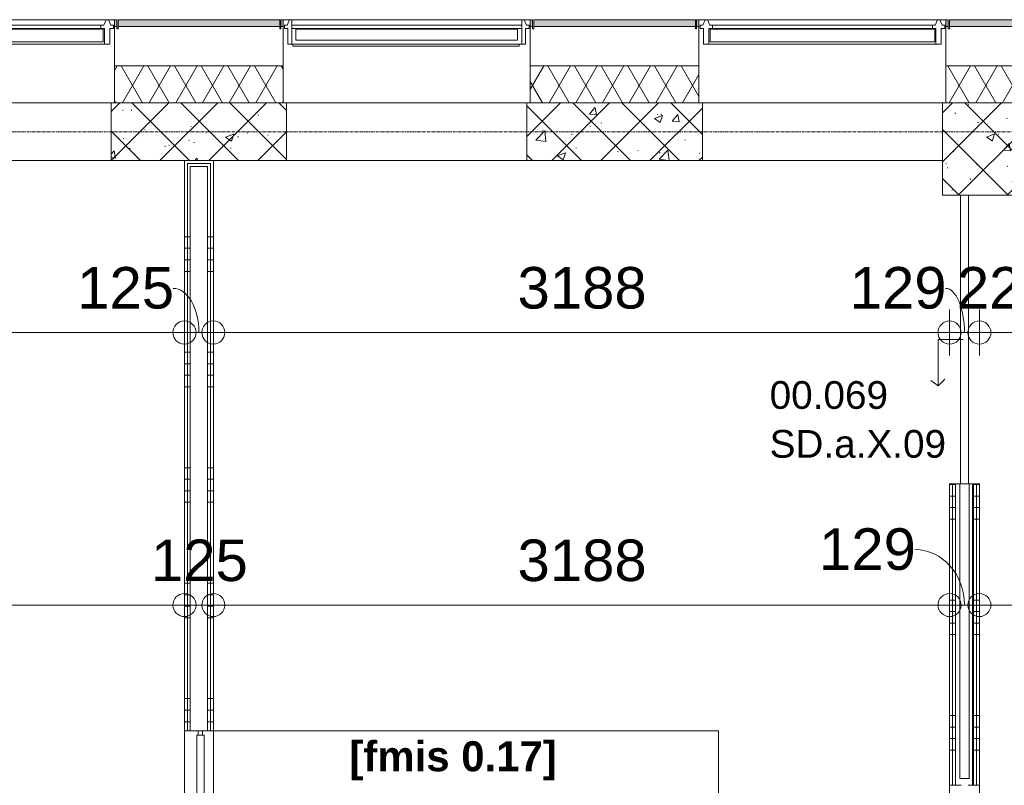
# Model space of a CAD drawing. Header units: millimetres. Extents: x 522 to 75900, y -25803 to 58941.
# Tile 89 of 134: x 27224 to 31488, y 50370 to 53685. Entities that reach past the tile are written whole.
import ezdxf

# ---------------------------------------------------------------- set-up
doc = ezdxf.new("R2010")
doc.units = ezdxf.units.MM
doc.linetypes.add('Dot', pattern=[4.7625, 0, -4.7625])
doc.linetypes.add('Grid Line', pattern=[22.225, 12.7, -3.175, 3.175, -3.175])
for name, color, linetype, lineweight in [('00_Algemeen', 7, 'Dot', 9), ('00_Algemeen-100', 7, 'Continuous', 9), ('22_Metselwerk', 7, 'Continuous', 9), ('30_Kozijnen-ramen-deuren', 7, 'Continuous', 9), ('34_Beglazing', 7, 'Continuous', 18), ('42_Dekvloeren en vloersystemen', 7, 'Continuous', 9)]:
    doc.layers.add(name, color=color, linetype=linetype, lineweight=lineweight)
doc.styles.add('Arial', font='arial.ttf', dxfattribs={"height": 180})
doc.styles.add('Arial_4', font='arial.ttf', dxfattribs={"height": 120})
doc.styles.add('Arial_B', font='arialbd.ttf', dxfattribs={"height": 130})
doc.dimstyles.new('1_8mm_continuous_mm_zwart', dxfattribs={"dimscale": 304.8, "dimtxt": 183.646692, "dimasz": 0.328084, "dimexe": 0.328084, "dimexo": 0.0625, "dimgap": 0.164042, "dimtad": 1, "dimdec": 0, "dimzin": 0, "dimdsep": 46, "dimtxsty": 'Arial', "dimblk1": 'DOTBLANK', "dimblk2": 'DOTBLANK', "dimsah": 1, "dimcen": 0.09, "dimdle": 0.328084, "dimazin": 0, "dimtfac": 1, "dimtdec": 4, "dimtix": 1, "dimtmove": 0, "dimatfit": 3, "dimfxl": 0.328084, "dimfxlon": 1, "dimtvp": 1, "dimtolj": 1, "dimtzin": 0, "dimarcsym": 2})
doc.dimstyles.new('1_8mm_continuous_mm_zwart_2', dxfattribs={"dimscale": 304.8, "dimtxt": 183.646692, "dimasz": 0.328084, "dimexe": 0.328084, "dimexo": 0.0625, "dimgap": 0.164042, "dimtad": 1, "dimdec": 0, "dimzin": 0, "dimdsep": 46, "dimtxsty": 'Arial', "dimblk1": 'DOTBLANK', "dimblk2": 'DOTBLANK', "dimsah": 1, "dimcen": 0.09, "dimdle": 0.328084, "dimazin": 0, "dimtfac": 1, "dimtdec": 4, "dimtix": 1, "dimtmove": 1, "dimatfit": 3, "dimfxl": 0.328084, "dimfxlon": 1, "dimtvp": 1, "dimtolj": 1, "dimtzin": 0, "dimarcsym": 2})
pattern_1 = [(45, (0, 0), (-106.066, 106.066), []), (135, (0, 0), (-106.066, -106.066), []), (50, (0, 0), (358.6306, -31.3759), [37.5, -412.5]), (355, (0, 0), (-69.376, 376.0957), [30, -330]), (100.451, (29.9, -2.6), (289.2568, 344.7173), [31.87, -350.571]), (46.184, (0, 100), (533.62, -82.7615), [56.25, -618.75]), (96.636, (44.47, 93.1), (467.3284, 487.062), [47.805, -525.856]), (351.184, (0, 100), (467.3326, 487.058), [45, -495]), (21, (50, 75), (298.4541, -201.3095), [37.5, -412.5]), (326, (50, 75), (121.657, 362.575), [30, -330]), (71.451, (74.87, 58.22), (420.112, 161.262), [31.87, -350.571]), (37.5, (0, 0), (6.07993, 166.44693), [3.353, -322.647, 3.353, -331.647, -331.25]), (37.5, (0, 0), (6.07993, 166.44693), [-661, 3.353, -327.897]), (7.5, (0, 0), (131.53477, 197.20586), [3.353, -187.647, 3.353, -315.147, -126.25]), (7.5, (0, 0), (131.53477, 197.20586), [-509.5, 3.353, -122.897]), (327.5, (-111.5, 0), (266.91122, -11.27744), [3.353, -121.647, 3.353, -386.647, -517.5]), (327.5, (-111.5, 0), (266.91122, -11.27744), [-515, 3.353, -514.147]), (317.5, (-161.5, 0), (291.5931, 50.0525), [3.353, -159.147, 3.353, -255.647, -367.5]), (317.5, (-161.5, 0), (291.5931, 50.0525), [-421.5, 3.353, -364.147]), (317.5, (-161.5, 0), (291.5931, 50.0525), [3.353, -159.147, 3.353, -255.647, -367.5]), (317.5, (-161.5, 0), (291.5931, 50.0525), [-421.5, 3.353, -364.147])]
pattern_2 = [(180, (28062.5, 49595), (-6e-14, -500), []), (180, (28062.5, 49645), (-6e-14, -500), []), (180, (28062.5, 49695), (-6e-14, -500), []), (180, (28062.5, 49745), (-6e-14, -500), [])]
pattern_3 = [(1e-13, (31250.46, 49172), (-1e-12, 500), []), (1e-13, (31250.46, 49122), (-1e-12, 500), []), (1e-13, (31250.46, 49072), (-1e-12, 500), []), (1e-13, (31250.46, 49022), (-1e-12, 500), [])]

# ---------------------------------------------------------------- blocks, each defined once
blk = doc.blocks.new('FRA_R12_AWT_CON_Betonwerk_R20_rvt-1-100 - Plattegrond - Begane grond')
at = {"layer": '22_Metselwerk', "lineweight": 13, "true_color": 0xc0c0c0}
h = blk.add_hatch(dxfattribs=at)
h.set_pattern_fill('FP_141', color=9, style=0, pattern_type=2)
h.set_pattern_definition(pattern_1)
h.paths.add_polyline_path([(25958.2, 53075), (26580, 53075), (26580, 53325), (25820, 53325), (25820, 53075)], flags=0)
h.paths.add_polyline_path([(24333.5, 53075), (24780, 53075), (24780, 53325), (24020, 53325), (24020, 53075)], flags=0)
h.paths.add_polyline_path([(30180, 53075), (30180, 53325), (29420, 53325), (29420, 53075), (30019.9, 53075)], flags=0)
h.paths.add_polyline_path([(27989, 53075), (28380, 53075), (28380, 53325), (27620, 53325), (27620, 53075)], flags=0)
h = blk.add_hatch(dxfattribs=at)
h.set_pattern_fill('FP_141', color=9, style=0, pattern_type=2)
h.set_pattern_definition(pattern_1)
h.paths.add_polyline_path([(31297.5, 52925), (31980, 52925), (31980, 53325), (31220, 53325), (31220, 52925)], flags=0)
at = {"layer": '22_Metselwerk', "lineweight": 13}
for p, q in [((28380, 53325), (27620, 53325)), ((27620, 53325), (27620, 53075)), ((28380, 53075), (28380, 53325)), ((30180, 53325), (29420, 53325)), ((29420, 53325), (29420, 53075)), ((30180, 53075), (30180, 53325)), ((31980, 53325), (31220, 53325)), ((31220, 53325), (31220, 52925)), ((27620, 53075), (26580, 53075)), ((27620, 53075), (28380, 53075)), ((29420, 53075), (28380, 53075)), ((29420, 53075), (30180, 53075)), ((31220, 53075), (30180, 53075)), ((31220, 52925), (31297.5, 52925)), ((31332.5, 52925), (31980, 52925))]:
    blk.add_line(p, q, dxfattribs=at)
blk = doc.blocks.new('31_W_A1_G-D-G_Kawneer - StoneClad - A1_G_D_G_i_03_Kawneer - 1070x3395-10498972-100 - Plattegrond - Begane grond')
at = {"layer": '30_Kozijnen-ramen-deuren', "lineweight": 18}
for p, q in [((-508, 100), (-518, 76)), ((-498, 100), (-508, 100)), ((508, 100), (498, 100)), ((518, 76), (508, 100)), ((-530, 76), (-530, 62)), ((-518, 76), (-530, 76)), ((-530, 62), (-514.5, 62)), ((-514.5, 62), (-514.5, -6)), ((514.5, -6), (514.5, 62)), ((514.5, 62), (530, 62)), ((530, 76), (518, 76)), ((530, 62), (530, 76)), ((-514.5, -6), (-498, -6)), ((498, -6), (514.5, -6))]:
    blk.add_line(p, q, dxfattribs=at)
at = {"layer": '30_Kozijnen-ramen-deuren'}
for p, q in [((-498, 76), (-498, 100)), ((498, 100), (-498, 100)), ((498, 100), (498, 76)), ((-498, 62), (-498, 76)), ((498, 76), (-498, 76)), ((-498, -6), (-498, 62)), ((498, 62), (-498, 62)), ((498, 76), (498, 62)), ((498, 62), (498, -6)), ((498, -6), (-498, -6)), ((-493.3, -14), (-493.3, -6)), ((487.3, -14), (-493.3, -14)), ((487.3, -6), (487.3, -14))]:
    blk.add_line(p, q, dxfattribs=at)
at = {"layer": '34_Beglazing', "lineweight": 9}
for p, q in [((-480, 59), (480, 59)), ((-480, 12), (-480, 59)), ((480, 59), (480, 12)), ((480, 12), (-480, 12))]:
    blk.add_line(p, q, dxfattribs=at)
blk = doc.blocks.new('31_W_A1_G_Kawneer - StoneClad - A1_G_03_Kawneer - 1070x3395-10498973-100 - Plattegrond - Begane grond')
at = {"layer": '30_Kozijnen-ramen-deuren', "lineweight": 18}
for p, q in [((-514.5, 6), (-491.5, 6)), ((-514.5, -62), (-514.5, 6)), ((-491.5, 6), (-491.5, -62)), ((491.5, 6), (514.5, 6)), ((491.5, -62), (491.5, 6)), ((514.5, 6), (514.5, -62)), ((-530, -62), (-514.5, -62)), ((-530, -76), (-530, -62)), ((-518, -76), (-530, -76)), ((-508, -100), (-518, -76)), ((-488, -76), (-498, -100)), ((-491.5, -62), (-476, -62)), ((-476, -76), (-488, -76)), ((-476, -62), (-476, -76)), ((476, -62), (491.5, -62)), ((476, -76), (476, -62)), ((488, -76), (476, -76)), ((498, -100), (488, -76)), ((518, -76), (508, -100)), ((514.5, -62), (530, -62)), ((530, -76), (518, -76)), ((530, -62), (530, -76)), ((-498, -100), (-508, -100)), ((508, -100), (498, -100))]:
    blk.add_line(p, q, dxfattribs=at)
at = {"layer": '30_Kozijnen-ramen-deuren'}
for p, q in [((-491.5, 6), (491.5, 6)), ((-476, -62), (476, -62)), ((476, -76), (-476, -76)), ((-498, -100), (498, -100))]:
    blk.add_line(p, q, dxfattribs=at)
at = {"layer": '34_Beglazing'}
for p, q in [((-486, -59), (-486, -3.5)), ((-486, -3.5), (486, -3.5)), ((486, -3.5), (486, -59)), ((486, -59), (-486, -59))]:
    blk.add_line(p, q, dxfattribs=at)
blk = doc.blocks.new('32_QS - 29_34_2600 x 1200mm-V30-100 - Plattegrond - Begane grond')
at = {"layer": '30_Kozijnen-ramen-deuren', "lineweight": 18}
for p, q in [((-1694.05, 2.75), (-1713.1, 2.75)), ((-1713.1, 2.75), (-1713.1, -16.3)), ((-1694.05, -16.3), (-1694.05, 2.75)), ((886.9, 2.75), (867.85, 2.75)), ((867.85, 2.75), (867.85, -16.3)), ((-1713.1, -16.3), (-1694.05, -16.3)), ((867.85, -16.3), (886.9, -16.3))]:
    blk.add_line(p, q, dxfattribs=at)
at = {"layer": '34_Beglazing'}
for p, q in [((867.85, 8.7), (-1694.05, 8.7)), ((-1694.05, 8.7), (-1694.05, -22.25)), ((867.85, -22.25), (867.85, 8.7)), ((-1694.05, -22.25), (867.85, -22.25))]:
    blk.add_line(p, q, dxfattribs=at)
blk = doc.blocks.new('32_SD_a - 03_37_XR_1250x2400-10676577-100 - Plattegrond - Begane grond')
at = {"layer": '30_Kozijnen-ramen-deuren', "lineweight": 18}
for p, q in [((-625, 17.5), (625, 17.5)), ((-625, -17.5), (-625, 17.5)), ((625, 17.5), (625, -17.5)), ((625, -17.5), (-625, -17.5))]:
    blk.add_line(p, q, dxfattribs=at)
at = {"layer": '30_Kozijnen-ramen-deuren'}
for p, q in [((0, -113.2), (0, -5.8)), ((200, -113.2), (171.7, -84.9)), ((0, -113.2), (200, -113.2)), ((200, -113.2), (177.1, -145.9))]:
    blk.add_line(p, q, dxfattribs=at)
blk = doc.blocks.new('DIMBLOCK61-100 - Plattegrond - Begane grond')
at = {"layer": '00_Algemeen-100', "transparency": 16777216}
for p, q in [((24462.5, 52430.5), (24462.5, 52230.5)), ((24462.5, 52330.5), (24462.5, 52430.5)), ((27937.5, 52430.5), (27937.5, 52230.5)), ((27937.5, 52330.5), (27937.5, 52430.5)), ((24462.5, 52330.5), (27937.5, 52330.5))]:
    blk.add_line(p, q, dxfattribs=at)
for centre in [(24462.5, 52330.5), (27937.5, 52330.5)]:
    blk.add_circle(centre, 50, dxfattribs=at)
at = {"layer": '00_Algemeen-100', "color": 0, "transparency": 16777216, "insert": (25923.1, 52614.2), "char_height": 180, "width": 664.518, "attachment_point": 1, "line_spacing_factor": 0.941778, "style": 'Arial'}
blk.add_mtext('3475', dxfattribs=at)
blk = doc.blocks.new('_DotBlank')
at = {"color": 0, "linetype": 'ByBlock', "lineweight": -2}
blk.add_line((-0.5, 0), (-1, 0), dxfattribs=at)
blk.add_circle((0, 0), 0.5, dxfattribs=at)
blk = doc.blocks.new('DIMBLOCK62-100 - Plattegrond - Begane grond')
at = {"layer": '00_Algemeen-100', "transparency": 16777216}
for p, q in [((27937.5, 52430.5), (27937.5, 52230.5)), ((27937.5, 52330.5), (27937.5, 52430.5)), ((28062.5, 52430.5), (28062.5, 52230.5)), ((28062.5, 52330.5), (28062.5, 52430.5)), ((27937.5, 52330.5), (28062.5, 52330.5))]:
    blk.add_line(p, q, dxfattribs=at)
for centre in [(27937.5, 52330.5), (28062.5, 52330.5)]:
    blk.add_circle(centre, 50, dxfattribs=at)
blk.add_ellipse((27888.4, 52330.5), major_axis=(0, 191.3), ratio=0.583331, start_param=4.712389, end_param=6.283185, dxfattribs=at)
at = {"layer": '00_Algemeen-100', "color": 0, "transparency": 16777216, "insert": (27473.1, 52614.2), "char_height": 180, "width": 498.389, "attachment_point": 1, "line_spacing_factor": 0.941778, "style": 'Arial'}
blk.add_mtext('125', dxfattribs=at)
blk = doc.blocks.new('DIMBLOCK63-100 - Plattegrond - Begane grond')
at = {"layer": '00_Algemeen-100', "transparency": 16777216}
for p, q in [((28062.5, 52430.5), (28062.5, 52230.5)), ((28062.5, 52330.5), (28062.5, 52430.5)), ((31250.5, 52430.5), (31250.5, 52230.5)), ((31250.5, 52330.5), (31250.5, 52430.5)), ((28062.5, 52330.5), (31250.5, 52330.5))]:
    blk.add_line(p, q, dxfattribs=at)
for centre in [(28062.5, 52330.5), (31250.5, 52330.5)]:
    blk.add_circle(centre, 50, dxfattribs=at)
at = {"layer": '00_Algemeen-100', "color": 0, "transparency": 16777216, "insert": (29379.6, 52614.2), "char_height": 180, "width": 664.518, "attachment_point": 1, "line_spacing_factor": 0.941778, "style": 'Arial'}
blk.add_mtext('3188', dxfattribs=at)
blk = doc.blocks.new('DIMBLOCK64-100 - Plattegrond - Begane grond')
at = {"layer": '00_Algemeen-100', "transparency": 16777216}
for p, q in [((31250.5, 52430.5), (31250.5, 52230.5)), ((31250.5, 52330.5), (31250.5, 52430.5)), ((31379.5, 52430.5), (31379.5, 52230.5)), ((31379.5, 52330.5), (31379.5, 52430.5)), ((31250.5, 52330.5), (31379.5, 52330.5))]:
    blk.add_line(p, q, dxfattribs=at)
for centre in [(31250.5, 52330.5), (31379.5, 52330.5)]:
    blk.add_circle(centre, 50, dxfattribs=at)
blk.add_ellipse((31233.5, 52330.5), major_axis=(0, 191.3), ratio=0.426108, start_param=4.712389, end_param=6.283185, dxfattribs=at)
at = {"layer": '00_Algemeen-100', "color": 0, "transparency": 16777216, "insert": (30818.1, 52614.2), "char_height": 180, "width": 498.389, "attachment_point": 1, "line_spacing_factor": 0.941778, "style": 'Arial'}
blk.add_mtext('129', dxfattribs=at)
blk = doc.blocks.new('DIMBLOCK65-100 - Plattegrond - Begane grond')
at = {"layer": '00_Algemeen-100', "transparency": 16777216}
for p, q in [((31379.5, 52430.5), (31379.5, 52230.5)), ((31379.5, 52330.5), (31379.5, 52430.5)), ((31600, 52430.5), (31600, 52230.5)), ((31600, 52330.5), (31600, 52430.5)), ((31379.5, 52330.5), (31600, 52330.5))]:
    blk.add_line(p, q, dxfattribs=at)
for centre in [(31379.5, 52330.5), (31600, 52330.5)]:
    blk.add_circle(centre, 50, dxfattribs=at)
at = {"layer": '00_Algemeen-100', "color": 0, "transparency": 16777216, "insert": (31282.1, 52614.2), "char_height": 180, "width": 498.389, "attachment_point": 1, "line_spacing_factor": 0.941778, "style": 'Arial'}
blk.add_mtext('221', dxfattribs=at)
blk = doc.blocks.new('DIMBLOCK299-100 - Plattegrond - Begane grond')
at = {"layer": '00_Algemeen-100', "transparency": 16777216}
for p, q in [((24462.5, 51250.6), (24462.5, 51050.6)), ((24462.5, 51150.6), (24462.5, 51250.6)), ((27937.5, 51250.6), (27937.5, 51050.6)), ((27937.5, 51150.6), (27937.5, 51250.6)), ((24462.5, 51150.6), (27937.5, 51150.6))]:
    blk.add_line(p, q, dxfattribs=at)
for centre in [(24462.5, 51150.6), (27937.5, 51150.6)]:
    blk.add_circle(centre, 50, dxfattribs=at)
at = {"layer": '00_Algemeen-100', "color": 0, "transparency": 16777216, "insert": (25923.1, 51434.3), "char_height": 180, "width": 664.518, "attachment_point": 1, "line_spacing_factor": 0.941778, "style": 'Arial'}
blk.add_mtext('3475', dxfattribs=at)
blk = doc.blocks.new('DIMBLOCK300-100 - Plattegrond - Begane grond')
at = {"layer": '00_Algemeen-100', "transparency": 16777216}
for p, q in [((27937.5, 51250.6), (27937.5, 51050.6)), ((27937.5, 51150.6), (27937.5, 51250.6)), ((28062.5, 51250.6), (28062.5, 51050.6)), ((28062.5, 51150.6), (28062.5, 51250.6)), ((27937.5, 51150.6), (28062.5, 51150.6))]:
    blk.add_line(p, q, dxfattribs=at)
for centre in [(27937.5, 51150.6), (28062.5, 51150.6)]:
    blk.add_circle(centre, 50, dxfattribs=at)
at = {"layer": '00_Algemeen-100', "color": 0, "transparency": 16777216, "insert": (27792.3, 51434.3), "char_height": 180, "width": 498.389, "attachment_point": 1, "line_spacing_factor": 0.941778, "style": 'Arial'}
blk.add_mtext('125', dxfattribs=at)
blk = doc.blocks.new('DIMBLOCK301-100 - Plattegrond - Begane grond')
at = {"layer": '00_Algemeen-100', "transparency": 16777216}
for p, q in [((28062.5, 51250.6), (28062.5, 51050.6)), ((28062.5, 51150.6), (28062.5, 51250.6)), ((31250.5, 51250.6), (31250.5, 51050.6)), ((31250.5, 51150.6), (31250.5, 51250.6)), ((28062.5, 51150.6), (31250.5, 51150.6))]:
    blk.add_line(p, q, dxfattribs=at)
for centre in [(28062.5, 51150.6), (31250.5, 51150.6)]:
    blk.add_circle(centre, 50, dxfattribs=at)
at = {"layer": '00_Algemeen-100', "color": 0, "transparency": 16777216, "insert": (29379.6, 51434.3), "char_height": 180, "width": 664.518, "attachment_point": 1, "line_spacing_factor": 0.941778, "style": 'Arial'}
blk.add_mtext('3188', dxfattribs=at)
blk = doc.blocks.new('DIMBLOCK302-100 - Plattegrond - Begane grond')
at = {"layer": '00_Algemeen-100', "transparency": 16777216}
for p, q in [((31250.5, 51250.6), (31250.5, 51050.6)), ((31250.5, 51150.6), (31250.5, 51250.6)), ((31379.5, 51250.6), (31379.5, 51050.6)), ((31379.5, 51150.6), (31379.5, 51250.6)), ((31250.5, 51150.6), (31379.5, 51150.6))]:
    blk.add_line(p, q, dxfattribs=at)
for centre in [(31250.5, 51150.6), (31379.5, 51150.6)]:
    blk.add_circle(centre, 50, dxfattribs=at)
blk.add_ellipse((31100.6, 51150.6), major_axis=(0, 239.8), ratio=0.893953, start_param=4.712389, end_param=6.283185, dxfattribs=at)
at = {"layer": '00_Algemeen-100', "color": 0, "transparency": 16777216, "insert": (30685.3, 51482.8), "char_height": 180, "width": 498.389, "attachment_point": 1, "line_spacing_factor": 0.941778, "style": 'Arial'}
blk.add_mtext('129', dxfattribs=at)
blk = doc.blocks.new('DIMBLOCK303-100 - Plattegrond - Begane grond')
at = {"layer": '00_Algemeen-100', "transparency": 16777216}
for p, q in [((31379.5, 51250.6), (31379.5, 51050.6)), ((31379.5, 51150.6), (31379.5, 51250.6)), ((35121, 51250.6), (35121, 51050.6)), ((35121, 51150.6), (35121, 51250.6)), ((31379.5, 51150.6), (35121, 51150.6))]:
    blk.add_line(p, q, dxfattribs=at)
for centre in [(31379.5, 51150.6), (35121, 51150.6)]:
    blk.add_circle(centre, 50, dxfattribs=at)
at = {"layer": '00_Algemeen-100', "color": 0, "transparency": 16777216, "insert": (32973.3, 51434.3), "char_height": 180, "width": 664.518, "attachment_point": 1, "line_spacing_factor": 0.941778, "style": 'Arial'}
blk.add_mtext('3742', dxfattribs=at)

msp = doc.modelspace()

# ---------------------------------------------------------------- hatches: boundary and pattern name
at = {"layer": '22_Metselwerk', "true_color": 0xc0c0c0}
h = msp.add_hatch(dxfattribs=at)
h.set_pattern_fill('FP_65', color=9, angle=225, style=0, pattern_type=2)
h.set_pattern_definition([(45, (0, 0), (-88.38835, 88.38835), []), (45, (1e-14, 88.39), (-88.38835, 88.38835), [62.5, -312.5])])
h.paths.add_polyline_path([(43850, 53655), (44550, 53655), (44550, 53685), (43850, 53685)], flags=0)
h.paths.add_polyline_path([(43835, 53655), (43845, 53655), (43845, 53685), (43835, 53685)], flags=0)
h.paths.add_polyline_path([(53171.6, 53655), (53385.7, 53655), (53355.7, 53685), (52850, 53685), (52850, 53655), (53145.3, 53655)], flags=0)
h.paths.add_polyline_path([(44565, 53655), (44565, 53685), (44555, 53685), (44555, 53655)], flags=0)
h.paths.add_polyline_path([(42035, 53655), (42045, 53655), (42045, 53685), (42035, 53685)], flags=0)
h.paths.add_polyline_path([(51140.7, 53655), (51750, 53655), (51750, 53685), (51050, 53685), (51050, 53655)], flags=0)
h.paths.add_polyline_path([(42050, 53655), (42750, 53655), (42750, 53685), (42050, 53685)], flags=0)
h.paths.add_polyline_path([(49516, 53655), (49950, 53655), (49950, 53685), (49250, 53685), (49250, 53655)], flags=0)
h.paths.add_polyline_path([(45645, 53655), (45645, 53685), (45635, 53685), (45635, 53655)], flags=0)
h.paths.add_polyline_path([(40965, 53655), (40965, 53685), (40955, 53685), (40955, 53655)], flags=0)
h.paths.add_polyline_path([(46355, 53655), (46365, 53655), (46365, 53685), (46355, 53685)], flags=0)
h.paths.add_polyline_path([(40235, 53655), (40245, 53655), (40245, 53685), (40235, 53685)], flags=0)
h.paths.add_polyline_path([(47891.4, 53655), (48150, 53655), (48150, 53685), (47450, 53685), (47450, 53655), (47485.2, 53655)], flags=0)
h.paths.add_polyline_path([(47435, 53655), (47445, 53655), (47445, 53685), (47435, 53685)], flags=0)
h.paths.add_polyline_path([(42765, 53655), (42765, 53685), (42755, 53685), (42755, 53655)], flags=0)
h.paths.add_polyline_path([(38955.6, 53655), (39150, 53655), (39150, 53685), (38450, 53685), (38450, 53655)], flags=0)
h.paths.add_polyline_path([(40580.3, 53655), (40950, 53655), (40950, 53685), (40250, 53685), (40250, 53655)], flags=0)
h.paths.add_polyline_path([(38445, 53655), (38445, 53685), (38435, 53685), (38435, 53655)], flags=0)
h.paths.add_polyline_path([(46350, 53655), (46350, 53685), (45650, 53685), (45650, 53655), (46266.7, 53655)], flags=0)
h.paths.add_polyline_path([(37354.9, 53655), (37365, 53655), (37365, 53685), (37354.9, 53685)], flags=0)
h.paths.add_polyline_path([(36649.9, 53655), (37349.9, 53655), (37349.9, 53685), (36649.9, 53685)], flags=0)
h.paths.add_polyline_path([(34844.9, 53655), (34844.9, 53685), (34835, 53685), (34835, 53655)], flags=0)
h.paths.add_polyline_path([(34849.9, 53655), (35549.9, 53655), (35549.9, 53685), (34849.9, 53685)], flags=0)
h.paths.add_polyline_path([(33045, 53655), (33045, 53685), (33035, 53685), (33035, 53655)], flags=0)
h.paths.add_polyline_path([(39165, 53655), (39165, 53685), (39155, 53685), (39155, 53655)], flags=0)
h.paths.add_polyline_path([(36644.9, 53655), (36644.9, 53685), (36635, 53685), (36635, 53655)], flags=0)
h.paths.add_polyline_path([(24750, 53655), (24750, 53685), (24050, 53685), (24050, 53655), (24739.7, 53655)], flags=0)
h.paths.add_polyline_path([(33765, 53655), (33765, 53685), (33755, 53685), (33755, 53655)], flags=0)
h.paths.add_polyline_path([(24755, 53655), (24765, 53655), (24765, 53685), (24755, 53685)], flags=0)
h.paths.add_polyline_path([(33750, 53655), (33750, 53685), (33050, 53685), (33050, 53655), (33269.2, 53655)], flags=0)
h.paths.add_polyline_path([(25845, 53655), (25845, 53685), (25835, 53685), (25835, 53655)], flags=0)
h.paths.add_polyline_path([(31955, 53655), (31965, 53655), (31965, 53685), (31955, 53685)], flags=0)
h.paths.add_polyline_path([(24035, 53655), (24045, 53655), (24045, 53685), (24035, 53685)], flags=0)
h.paths.add_polyline_path([(26555, 53655), (26565, 53655), (26565, 53685), (26555, 53685)], flags=0)
h.paths.add_polyline_path([(31950, 53655), (31950, 53685), (31250, 53685), (31250, 53655), (31644.6, 53655)], flags=0)
h.paths.add_polyline_path([(22965, 53655), (22965, 53685), (22955.2, 53685), (22955.2, 53655)], flags=0)
h.paths.add_polyline_path([(31235, 53655), (31245, 53655), (31245, 53685), (31235, 53685)], flags=0)
h.paths.add_polyline_path([(27650, 53655), (28350, 53655), (28350, 53685), (27650, 53685)], flags=0)
h.paths.add_polyline_path([(18645, 53655), (18645, 53685), (18635, 53685), (18635, 53655)], flags=0)
h.paths.add_polyline_path([(27645, 53655), (27645, 53685), (27635, 53685), (27635, 53655)], flags=0)
h.paths.add_polyline_path([(22708.8, 53655), (22950.2, 53655), (22950.2, 53685), (22250.2, 53685), (22250.2, 53655), (22302.7, 53655)], flags=0)
h.paths.add_polyline_path([(35565, 53655), (35565, 53685), (35554.9, 53685), (35554.9, 53655)], flags=0)
h.paths.add_polyline_path([(19355, 53655), (19365, 53655), (19365, 53685), (19355, 53685)], flags=0)
h.paths.add_polyline_path([(30165, 53655), (30165, 53685), (30155, 53685), (30155, 53655)], flags=0)
h.paths.add_polyline_path([(20449.8, 53655), (21149.8, 53655), (21149.8, 53685), (20449.8, 53685)], flags=0)
h.paths.add_polyline_path([(30019.9, 53655), (30150, 53655), (30150, 53685), (29450, 53685), (29450, 53655), (29613.7, 53655)], flags=0)
h.paths.add_polyline_path([(20444.8, 53655), (20444.8, 53685), (20435, 53685), (20435, 53655)], flags=0)
h.paths.add_polyline_path([(28355, 53655), (28365, 53655), (28365, 53685), (28355, 53685)], flags=0)
h.paths.add_polyline_path([(22235, 53655), (22245.2, 53655), (22245.2, 53685), (22235, 53685)], flags=0)
h.paths.add_polyline_path([(21165, 53655), (21165, 53685), (21154.8, 53685), (21154.8, 53655)], flags=0)
h.paths.add_polyline_path([(29435, 53655), (29445, 53655), (29445, 53685), (29435, 53685)], flags=0)
h.paths.add_polyline_path([(25958.2, 53655), (26550, 53655), (26550, 53685), (25850, 53685), (25850, 53655)], flags=0)
h.paths.add_polyline_path([(18650, 53655), (19350, 53655), (19350, 53685), (18650, 53685)], flags=0)
h.paths.add_polyline_path([(17565, 53655), (17565, 53685), (17555, 53685), (17555, 53655)], flags=0)
h.paths.add_polyline_path([(12165, 53655), (12165, 53685), (12155, 53685), (12155, 53655)], flags=0)
h.paths.add_polyline_path([(13250.2, 53655), (13950.2, 53655), (13950.2, 53685), (13250.2, 53685)], flags=0)
h.paths.add_polyline_path([(13245.2, 53655), (13245.2, 53685), (13235, 53685), (13235, 53655)], flags=0)
h.paths.add_polyline_path([(16845, 53655), (16845, 53685), (16835, 53685), (16835, 53655)], flags=0)
h.paths.add_polyline_path([(15765, 53655), (15765, 53685), (15754.8, 53685), (15754.8, 53655)], flags=0)
h.paths.add_polyline_path([(15749.8, 53655), (15749.8, 53685), (15049.8, 53685), (15049.8, 53655), (15397.8, 53655)], flags=0)
h.paths.add_polyline_path([(15044.8, 53655), (15044.8, 53685), (15035, 53685), (15035, 53655)], flags=0)
h.paths.add_polyline_path([(16850, 53655), (17550, 53655), (17550, 53685), (16850, 53685)], flags=0)
h.paths.add_polyline_path([(13955.2, 53655), (13965, 53655), (13965, 53685), (13955.2, 53685)], flags=0)
h.paths.add_polyline_path([(12150, 53655), (12150, 53685), (11450, 53685), (11450, 53655), (12148.4, 53655)], flags=0)
h.paths.add_polyline_path([(11435, 53655), (11445, 53655), (11445, 53685), (11435, 53685)], flags=0)
h.paths.add_polyline_path([(10365, 53655), (10365, 53685), (10355, 53685), (10355, 53655)], flags=0)
h.paths.add_polyline_path([(10350, 53655), (10350, 53685), (9844.3, 53685), (9814.3, 53655), (10117.6, 53655)], flags=0)
h = msp.add_hatch(dxfattribs=at)
h.set_pattern_fill('FP_9', color=9, angle=-120, style=0, pattern_type=2)
h.set_pattern_definition([(60, (0, 0), (-86.60254, 50), []), (120, (0, 0), (-86.60254, -50), [])])
h.paths.add_polyline_path([(29435, 53325), (30165, 53325), (30165, 53485), (29435, 53485), (29435, 53370.1)], flags=0)
h.paths.add_polyline_path([(10117.6, 53325), (10365, 53325), (10365, 53485), (10111, 53485), (9951, 53325)], flags=0)
h.paths.add_polyline_path([(11435, 53325), (12165, 53325), (12165, 53485), (11435, 53485), (11435, 53370.1)], flags=0)
h.paths.add_polyline_path([(49245, 53325), (49245, 53485), (47435, 53485), (47435, 53325), (47891.4, 53325)], flags=0)
h.paths.add_polyline_path([(13235, 53325), (13965, 53325), (13965, 53485), (13235, 53485), (13235, 53405)], flags=0)
h.paths.add_polyline_path([(15035, 53325), (15765, 53325), (15765, 53485), (15035, 53485), (15035, 53405)], flags=0)
h.paths.add_polyline_path([(46266.7, 53325), (46365, 53325), (46365, 53485), (45635, 53485), (45635, 53325)], flags=0)
h.paths.add_polyline_path([(16835, 53325), (17565, 53325), (17565, 53485), (16835, 53485), (16835, 53405)], flags=0)
h.paths.add_polyline_path([(44235.8, 53325), (44565, 53325), (44565, 53485), (43835, 53485), (43835, 53325)], flags=0)
h.paths.add_polyline_path([(18635, 53325), (19365, 53325), (19365, 53485), (18635, 53485), (18635, 53405)], flags=0)
h.paths.add_polyline_path([(20435, 53325), (21165, 53325), (21165, 53485), (20435, 53485), (20435, 53405)], flags=0)
h.paths.add_polyline_path([(42611.1, 53325), (42765, 53325), (42765, 53485), (42035, 53485), (42035, 53325), (42205, 53325)], flags=0)
h.paths.add_polyline_path([(22235, 53325), (22965, 53325), (22965, 53485), (22235, 53485), (22235, 53370.1)], flags=0)
h.paths.add_polyline_path([(24035, 53325), (24765, 53325), (24765, 53485), (24035, 53485), (24035, 53405)], flags=0)
h.paths.add_polyline_path([(40580.3, 53325), (40965, 53325), (40965, 53485), (40235, 53485), (40235, 53325)], flags=0)
h.paths.add_polyline_path([(25835, 53325), (26565, 53325), (26565, 53485), (25835, 53485), (25835, 53370.1)], flags=0)
h.paths.add_polyline_path([(27635, 53325), (28365, 53325), (28365, 53485), (27635, 53485), (27635, 53370.1)], flags=0)
h.paths.add_polyline_path([(38955.6, 53325), (39165, 53325), (39165, 53485), (38435, 53485), (38435, 53325)], flags=0)
h.paths.add_polyline_path([(37330.9, 53325), (37365, 53325), (37365, 53485), (36635, 53485), (36635, 53325), (36924.8, 53325)], flags=0)
h.paths.add_polyline_path([(31235, 53325), (31965, 53325), (31965, 53485), (31235, 53485), (31235, 53405)], flags=0)
h.paths.add_polyline_path([(33035, 53325), (33765, 53325), (33765, 53485), (33035, 53485), (33035, 53370.1)], flags=0)
h.paths.add_polyline_path([(34835, 53325), (35565, 53325), (35565, 53485), (34835, 53485), (34835, 53405)], flags=0)
at = {"layer": '22_Metselwerk', "true_color": 0x808080}
h = msp.add_hatch(dxfattribs=at)
h.set_pattern_fill('FP_5', color=8, angle=270, style=0, pattern_type=2)
h.set_pattern_definition(pattern_2)
h.paths.add_polyline_path([(27950, 45715), (27950, 45727.5), (27937.5, 45727.5), (27937.5, 45715)], flags=0)
h.paths.add_polyline_path([(27950, 45827.5), (27950, 46972), (27937.5, 46972), (27937.5, 45827.5)], flags=0)
h.paths.add_polyline_path([(27950, 50693.1), (27950, 53075), (27937.5, 53075), (27937.5, 50693.1)], flags=0)
h = msp.add_hatch(dxfattribs=at)
h.set_pattern_fill('FP_5', color=8, angle=270, style=0, pattern_type=2)
h.set_pattern_definition(pattern_2)
h.paths.add_polyline_path([(28062.5, 45827.5), (28062.5, 46972), (28050, 46972), (28050, 45827.5)], flags=0)
h.paths.add_polyline_path([(28050, 50693.1), (28062.5, 50693.1), (28062.5, 53075), (27950, 53075), (27950, 53062.5), (28050, 53062.5), (28050, 52182.8)], flags=0)
h = msp.add_hatch(dxfattribs=at)
h.set_pattern_fill('FP_5', color=8, angle=270, style=0, pattern_type=2)
h.set_pattern_definition(pattern_2)
h.paths.add_polyline_path([(27962.5, 45727.5), (27962.5, 45740), (27950, 45740), (27950, 45727.5)], flags=0)
h.paths.add_polyline_path([(27950, 45815), (27962.5, 45815), (27962.5, 46972), (27950, 46972), (27950, 45827.5)], flags=0)
h.paths.add_polyline_path([(27962.5, 50693.1), (27962.5, 53062.5), (27950, 53062.5), (27950, 50693.1)], flags=0)
h = msp.add_hatch(dxfattribs=at)
h.set_pattern_fill('FP_5', color=8, angle=270, style=0, pattern_type=2)
h.set_pattern_definition(pattern_2)
h.paths.add_polyline_path([(28050, 45815), (28050, 46972), (28037.5, 46972), (28037.5, 45815)], flags=0)
h.paths.add_polyline_path([(28037.5, 50693.1), (28050, 50693.1), (28050, 53062.5), (27962.5, 53062.5), (27962.5, 53050), (28037.5, 53050), (28037.5, 52182.8)], flags=0)
h = msp.add_hatch(dxfattribs=at)
h.set_pattern_fill('FP_318', color=8, angle=-90, style=0, pattern_type=2)
h.set_pattern_definition(pattern_3)
h.paths.add_polyline_path([(31250.5, 45740), (31263, 45740), (31263, 48370), (31250.5, 48370), (31250.5, 45744)], flags=0)
h.paths.add_polyline_path([(31250.5, 50370), (31263, 50370), (31263, 51675), (31250.5, 51675), (31250.5, 50599.8)], flags=0)
h = msp.add_hatch(dxfattribs=at)
h.set_pattern_fill('FP_318', color=8, angle=-90, style=0, pattern_type=2)
h.set_pattern_definition(pattern_3)
h.paths.add_polyline_path([(31263, 45744), (31275.5, 45744), (31275.5, 48370), (31263, 48370), (31263, 45819)], flags=0)
h.paths.add_polyline_path([(31263, 50370), (31275.5, 50370), (31275.5, 51675), (31263, 51675), (31263, 50599.8)], flags=0)
at = {"layer": '22_Metselwerk', "lineweight": 5, "true_color": 0x808080}
h = msp.add_hatch(color=8, dxfattribs=at)
h.paths.add_polyline_path([(31350.5, 45819), (31354.5, 45819), (31354.5, 48370), (31350.5, 48370), (31350.5, 45850.9)], flags=0)
h.paths.add_polyline_path([(31354.5, 50370), (31354.5, 51675), (31350.5, 51675), (31350.5, 50370)], flags=0)
at = {"layer": '22_Metselwerk', "true_color": 0x808080}
h = msp.add_hatch(dxfattribs=at)
h.set_pattern_fill('FP_318', color=8, angle=-90, style=0, pattern_type=2)
h.set_pattern_definition(pattern_3)
h.paths.add_polyline_path([(31354.5, 45819), (31367, 45819), (31367, 48370), (31354.5, 48370), (31354.5, 45850.9)], flags=0)
h.paths.add_polyline_path([(31354.5, 50370), (31367, 50370), (31367, 51675), (31354.5, 51675), (31354.5, 50599.8)], flags=0)
h = msp.add_hatch(dxfattribs=at)
h.set_pattern_fill('FP_318', color=8, angle=-90, style=0, pattern_type=2)
h.set_pattern_definition(pattern_3)
h.paths.add_polyline_path([(31379.5, 45819), (31379.5, 48370), (31367, 48370), (31367, 45819)], flags=0)
h.paths.add_polyline_path([(31379.5, 50370), (31379.5, 51675), (31367, 51675), (31367, 50370)], flags=0)
h = msp.add_hatch(dxfattribs=at)
h.set_pattern_fill('FP_5', color=8, angle=270, style=0, pattern_type=2)
h.set_pattern_definition(pattern_2)
h.paths.add_polyline_path([(27937.5, 50606), (27950, 50606), (27950, 50693.1), (27937.5, 50693.1)], flags=0)
h = msp.add_hatch(dxfattribs=at)
h.set_pattern_fill('FP_5', color=8, angle=270, style=0, pattern_type=2)
h.set_pattern_definition(pattern_2)
h.paths.add_polyline_path([(27950, 50606), (27962.5, 50606), (27962.5, 50693.1), (27950, 50693.1)], flags=0)
h = msp.add_hatch(dxfattribs=at)
h.set_pattern_fill('FP_5', color=8, angle=270, style=0, pattern_type=2)
h.set_pattern_definition(pattern_2)
h.paths.add_polyline_path([(28037.5, 50606), (28050, 50606), (28050, 50693.1), (28037.5, 50693.1)], flags=0)
h = msp.add_hatch(dxfattribs=at)
h.set_pattern_fill('FP_5', color=8, angle=270, style=0, pattern_type=2)
h.set_pattern_definition(pattern_2)
h.paths.add_polyline_path([(28050, 50606), (28062.5, 50606), (28062.5, 50693.1), (28050, 50693.1)], flags=0)

# ---------------------------------------------------------------- linework, layer by layer
at = {"layer": '00_Algemeen', "linetype": 'Continuous'}
for p, q in [((27635, 53325), (28365, 53325)), ((29435, 53325), (30165, 53325)), ((31235, 53325), (31965, 53325))]:
    msp.add_line(p, q, dxfattribs=at)
at = {"layer": '00_Algemeen', "color": 16, "linetype": 'Grid Line', "true_color": 0x800000}
msp.add_line((8096.4, 53200), (57181.4, 53200), dxfattribs=at)
at = {"layer": '22_Metselwerk'}
for p, q in [((27608, 53685), (27645, 53685)), ((27635, 53685), (27635, 53325)), ((27645, 53645), (27645, 53685)), ((28350, 53685), (27650, 53685)), ((27650, 53685), (27650, 53645)), ((28350, 53645), (28350, 53685)), ((28355, 53685), (28355, 53645)), ((28355, 53685), (28392, 53685)), ((28365, 53325), (28365, 53685)), ((29408, 53685), (29445, 53685)), ((29435, 53685), (29435, 53325)), ((29445, 53645), (29445, 53685)), ((30150, 53685), (29450, 53685)), ((29450, 53685), (29450, 53645)), ((30150, 53645), (30150, 53685)), ((30155, 53685), (30155, 53645)), ((30155, 53685), (30192, 53685)), ((30165, 53325), (30165, 53685)), ((31208, 53685), (31245, 53685)), ((31235, 53685), (31235, 53325)), ((31245, 53645), (31245, 53685)), ((31950, 53685), (31250, 53685)), ((31250, 53685), (31250, 53645)), ((27645, 53655), (27635, 53655)), ((27650, 53645), (27645, 53645)), ((28350, 53655), (27650, 53655)), ((28355, 53645), (28350, 53645)), ((28365, 53655), (28355, 53655)), ((29445, 53655), (29435, 53655)), ((29450, 53645), (29445, 53645)), ((30150, 53655), (29450, 53655)), ((30155, 53645), (30150, 53645)), ((30165, 53655), (30155, 53655)), ((31245, 53655), (31235, 53655)), ((31250, 53645), (31245, 53645)), ((31950, 53655), (31250, 53655)), ((27635, 53485), (28365, 53485)), ((29435, 53485), (30165, 53485)), ((31235, 53485), (31965, 53485)), ((27620, 53325), (26580, 53325)), ((29420, 53325), (28380, 53325)), ((31220, 53325), (30180, 53325)), ((27937.5, 48006), (27937.5, 53075)), ((27937.5, 53075), (28062.5, 53075)), ((27950, 50606), (27950, 53062.5)), ((28050, 53062.5), (27950, 53062.5)), ((28037.5, 53050), (27962.5, 53050)), ((27962.5, 50606), (27962.5, 53050)), ((28037.5, 50606), (28037.5, 53050)), ((28050, 50606), (28050, 53062.5)), ((28062.5, 53075), (28062.5, 48006)), ((31294.3, 51675), (31250.5, 51675)), ((31250.5, 45715), (31250.5, 51675)), ((31263, 50370), (31263, 51675)), ((31275.5, 50370), (31275.5, 51675)), ((31294.3, 50400), (31294.3, 51675)), ((31379.5, 51675), (31335.6, 51675)), ((31335.6, 51675), (31335.6, 50400)), ((31350.5, 50370), (31350.5, 51675)), ((31354.5, 50370), (31354.5, 51675)), ((31367, 50370), (31367, 51675)), ((31379.5, 51675), (31379.5, 45819)), ((27937.5, 50606), (28062.5, 50606)), ((31335.6, 50400), (31294.3, 50400)), ((31250.5, 50370), (31301.3, 50370)), ((31331.3, 50370), (31379.5, 50370))]:
    msp.add_line(p, q, dxfattribs=at)
at = {"layer": '42_Dekvloeren en vloersystemen', "color": 7, "true_color": 0xffffff}
for p, q in [((31294.3, 51675), (31297.5, 51675)), ((31332.5, 51675), (31335.6, 51675)), ((30250, 50606), (28062.5, 50606)), ((30250, 46972), (30250, 50606))]:
    msp.add_line(p, q, dxfattribs=at)

# ---------------------------------------------------------------- block references
at = {"lineweight": 5}
msp.add_blockref('FRA_R12_AWT_CON_Betonwerk_R20_rvt-1-100 - Plattegrond - Begane grond', (0, 0), dxfattribs=at)
at = {"layer": '30_Kozijnen-ramen-deuren'}
for name, p, rotation in [('31_W_A1_G_Kawneer - StoneClad - A1_G_03_Kawneer - 1070x3395-10498973-100 - Plattegrond - Begane grond', (27100, 53585), 180), ('31_W_A1_G_Kawneer - StoneClad - A1_G_03_Kawneer - 1070x3395-10498973-100 - Plattegrond - Begane grond', (30700, 53585), 180), ('32_SD_a - 03_37_XR_1250x2400-10676577-100 - Plattegrond - Begane grond', (31315, 52300), 269.9999999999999), ('32_QS - 29_34_2600 x 1200mm-V30-100 - Plattegrond - Begane grond', (28000, 49719.1), 90)]:
    msp.add_blockref(name, p, dxfattribs=dict(at, rotation=rotation))
msp.add_blockref('31_W_A1_G-D-G_Kawneer - StoneClad - A1_G_D_G_i_03_Kawneer - 1070x3395-10498972-100 - Plattegrond - Begane grond', (28900, 53585), dxfattribs=at)

# ---------------------------------------------------------------- texts
at = {"layer": '00_Algemeen', "linetype": 'Continuous', "char_height": 120, "attachment_point": 1, "style": 'Arial_4'}
for s, insert, width in [('00.069', (30471.4, 52120), 665.401), ('SD.a.X.09', (30471.4, 51908.4), 994.092)]:
    msp.add_mtext(s, dxfattribs=dict(at, insert=insert, width=width))
at = {"layer": '00_Algemeen', "color": 5, "linetype": 'Continuous', "true_color": 0x0000ff, "insert": (28651.7, 50560.8), "char_height": 130, "width": 1098.312, "attachment_point": 1, "style": 'Arial_B'}
msp.add_mtext('[fmis 0.17]', dxfattribs=at)

# ---------------------------------------------------------------- dimensions: what is measured, and where the dimension line sits
at = {"layer": '00_Algemeen', "linetype": 'Continuous'}
for base, p1, p2, override, picture, middle in [((27937.5, 52330.5), (24462.5, 52430.5), (27937.5, 52430.5), {"dimpost": '<>', "dimfxl": 3475}, 'DIMBLOCK61-100 - Plattegrond - Begane grond', (26200, 52472.5)), ((31250.5, 52330.5), (28062.5, 52430.5), (31250.5, 52430.5), {"dimpost": '<>', "dimfxl": 3187.96369}, 'DIMBLOCK63-100 - Plattegrond - Begane grond', (29656.5, 52472.5)), ((31600, 52330.5025), (31379.4637, 52430.5025), (31600, 52430.5025), {"dimpost": '<>', "dimfxl": 220.53631}, 'DIMBLOCK65-100 - Plattegrond - Begane grond', (31489.7318, 52470.8709)), ((27937.5, 51150.6), (24462.5, 51250.6), (27937.5, 51250.6), {"dimpost": '<>', "dimfxl": 3475}, 'DIMBLOCK299-100 - Plattegrond - Begane grond', (26200, 51292.6)), ((28062.5, 51150.6), (27937.5, 51250.6), (28062.5, 51250.6), {"dimpost": '<>', "dimfxl": 125}, 'DIMBLOCK300-100 - Plattegrond - Begane grond', (28000, 51292.5)), ((31250.5, 51150.6), (28062.5, 51250.6), (31250.5, 51250.6), {"dimpost": '<>', "dimfxl": 3187.96369}, 'DIMBLOCK301-100 - Plattegrond - Begane grond', (29656.5, 51292.6)), ((35121, 51150.6111), (31379.4637, 51250.6111), (35121, 51250.6111), {"dimpost": '<>', "dimfxl": 3741.53631}, 'DIMBLOCK303-100 - Plattegrond - Begane grond', (33250.2318, 51292.5756))]:
    dim = msp.add_linear_dim(base=base, p1=p1, p2=p2, dimstyle='1_8mm_continuous_mm_zwart', override=override, dxfattribs=at)
    dim.commit()
    dim.dimension.update_dxf_attribs({"geometry": picture, "text_midpoint": middle})
for base, p1, p2, override, picture, middle in [((28062.5, 52330.5), (27937.5, 52430.5), (28062.5, 52430.5), {"dimpost": '<>', "dimfxl": 125}, 'DIMBLOCK62-100 - Plattegrond - Begane grond', (27722.3, 52494.2)), ((31379.5, 52330.5), (31250.5, 52430.5), (31379.5, 52430.5), {"dimpost": '<>', "dimfxl": 129}, 'DIMBLOCK64-100 - Plattegrond - Begane grond', (31067.3, 52494.2)), ((31379.5, 51150.6), (31250.5, 51250.6), (31379.5, 51250.6), {"dimpost": '<>', "dimfxl": 129}, 'DIMBLOCK302-100 - Plattegrond - Begane grond', (30934.5, 51362.8))]:
    dim = msp.add_linear_dim(base=base, p1=p1, p2=p2, dimstyle='1_8mm_continuous_mm_zwart_2', override=override, dxfattribs=at)
    dim.commit()
    dim.dimension.update_dxf_attribs({"geometry": picture, "text_midpoint": middle, "dimtype": 160})

doc.saveas('drawing.dxf')
